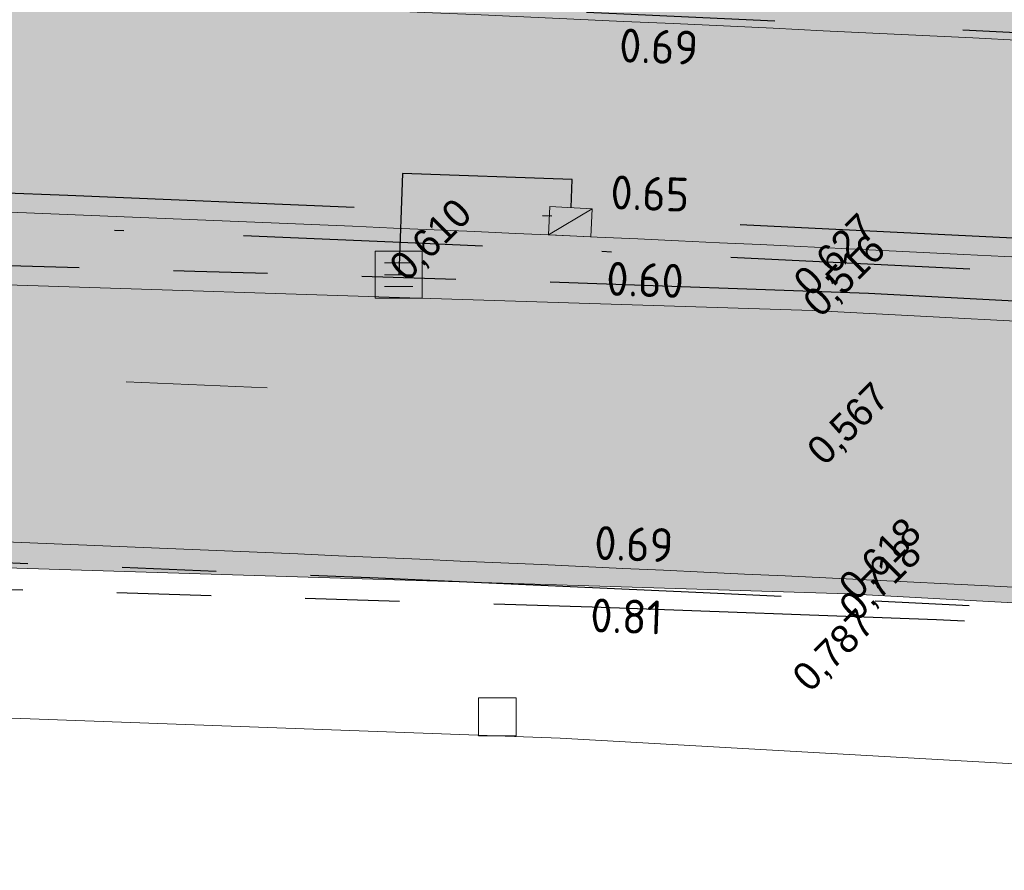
# Model space of a CAD drawing. Header units: millimetres. Extents: x 812 to 183790, y 13 to 580968.
# Tile 69 of 256: x 182515 to 182526, y 580819 to 580828. Entities that reach past the tile are written whole.
import ezdxf

# ---------------------------------------------------------------- set-up
doc = ezdxf.new("R2010")
doc.units = ezdxf.units.MM
doc.header["$LTSCALE"] = 5
for name, pattern in [('DASHDOT', [25.4, 12.7, -6.35, 0, -6.35]), ('DIVIDE2', [0.625, 0.25, -0.125, 0, -0.125, 0, -0.125]), ('ORG-VW-030-270-STREEP-010', [3, 0.3, -2.7]), ('VH-GELEIDEBAND_50X200', [8, 4, -2, 0, -2]), ('VH-OPSLUITBAND_80X200', [14, 8, -2, 2, -2]), ('VH-RWSBAND', [24, 10, -2, 2, -2, 2, -2, 2, -2]), ('VH-TROTTOIRBAND_180-200', [20, 10, -2, 2, -2, 2, -2])]:
    doc.linetypes.add(name, pattern=pattern)
doc.layers.add('B-ALG-HOOGTES', color=252, linetype='Continuous')
doc.layers.add('N-RIO-PVC-125', color=200, linetype='DIVIDE2')
for name, color, linetype, lineweight in [('kant verharding', 252, 'Continuous', 9), ('kolk', 252, 'Continuous', 9), ('N-BH-VH-KANTOPSLUITING_GELEIDEBAND_50X200-G', 20, 'VH-GELEIDEBAND_50X200', 30), ('N-BH-VH-KANTOPSLUITING_OPSLUITBAND_80X200-G', 150, 'VH-OPSLUITBAND_80X200', 30), ('N-BH-VH-KANTOPSLUITING_TROTTOIRBAND_RWS-G', 10, 'VH-RWSBAND', 30), ('N-Hoogte_Nieuw', 7, 'Continuous', 25), ('N-WE-RI-HWA_KOLK-S', 150, 'Continuous', 9), ('N-WE-VH-KANTVERHARDING-G', 7, 'Continuous', 0), ('N-WEG-ASF-GOOTTEGEL', 7, 'DASHDOT', 25), ('V-kolk', 150, 'Continuous', 9), ('V-VERHARDING FIETS', 7, 'Continuous', 9), ('V-WE-VH-KANTOPSLUITING_TROTTOIRBAND_180 200-G', 6, 'VH-TROTTOIRBAND_180-200', 25)]:
    doc.layers.add(name, color=color, linetype=linetype, lineweight=lineweight)
doc.layers.add('N-BH-VW-MARKERING_LANGS_STREEP_30270_010-G', color=7, linetype='ORG-VW-030-270-STREEP-010', lineweight=0, true_color=0xffffff)
for name, color, linetype, lineweight, transparency in [('N-PV-GR-GRAS_02-G', 85, 'Continuous', 15, 0.3), ('N-WE-VH-VERHARDING_ASFALT_ROOD-A', 12, 'Continuous', 9, 0.7), ('N-WE-VH-VERHARDING_TEGEL-A', 253, 'Continuous', 5, 0.75), ('V-WE-VH-VERHARDING_TEGEL-A', 253, 'Continuous', 18, 0.5)]:
    doc.layers.add(name, color=color, linetype=linetype, lineweight=lineweight, transparency=transparency)
doc.layers.add('V-WEG-ALG-ARCERING betontegels 60mm dik rood', color=7, linetype='Continuous', transparency=0.6)
doc.styles.add('isocp', font='isocp.shx')
doc.styles.add('NLCS-T25_0', font='txt')

# ---------------------------------------------------------------- blocks, each defined once
blk = doc.blocks.new('SKOLK1258')
at = {"layer": 'kolk', "color": 251, "linetype": 'Continuous', "lineweight": 0, "true_color": 0x696969, "flags": 128}
blk.add_lwpolyline([(-0.2000000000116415, 0.4000000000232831), (0.1999999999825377, 0.4000000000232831), (0.1999999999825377, 0), (-0.2000000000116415, 0), (-0.2000000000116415, 0.4000000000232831)], dxfattribs=at)
blk = doc.blocks.new('S0101')
at = {"linetype": 'Continuous', "lineweight": -2, "flags": 128}
for points in [[(-0.0005, -0.0005), (-0.0005, 0.0005)], [(-0.0005, 0.0005), (0.0005, 0.0005)], [(0.0005, 0.0005), (0.0005, -0.0005)], [(-0.0003, 0.00025), (0.0003, 0.00025)], [(-0.0003, 0), (0.0003, 0)], [(-0.0003, -0.00025), (0.0003, -0.00025)], [(0.0005, -0.0005), (-0.0005, -0.0005)]]:
    blk.add_lwpolyline(points, dxfattribs=at)
blk = doc.blocks.new('N-SRI-KOLK_TROTTOIR-SO')
blk.add_hatch(color=256).paths.add_polyline_path([(1.125000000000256, 1.499999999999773), (-1.124999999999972, 1.499999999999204), (-1.124999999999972, 5.684341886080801e-13)])
blk.add_line((-1.124999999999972, 0), (1.124999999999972, 1.499999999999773))
at = {"flags": 128}
blk.add_lwpolyline([(-1.124999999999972, 0), (1.124999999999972, 0), (1.124999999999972, 1.499999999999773), (-1.124999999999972, 1.499999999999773)], close=True, dxfattribs=at)

msp = doc.modelspace()

# ---------------------------------------------------------------- hatches: boundary and pattern name
at = {"layer": 'N-PV-GR-GRAS_02-G'}
h = msp.add_hatch(dxfattribs=at)
h.set_pattern_fill('AGR-GRAS_02', color=256, scale=0.1, angle=90.00000000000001, style=0, pattern_type=2)
h.set_pattern_definition([(90, (0, 0), (-1, 0.9999999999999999), [0.25, -0.75]), (90, (-0.6000000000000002, 0.5499999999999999), (-1, 0.9999999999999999), [0.25, -0.75]), (180, (-0.35, 0.09999999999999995), (-0.9999999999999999, -1), [0.25, -0.75]), (180, (-0.7000000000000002, 0.4999999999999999), (-0.9999999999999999, -1), [0.25, -0.75]), (135, (-0.7000000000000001, 0.1999999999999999), (-1.000000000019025, -1.608122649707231e-16), [0.25, -1.164213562]), (225, (-8.844674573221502e-17, 0.55), (1.608122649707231e-16, -1.000000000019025), [0.25, -1.164213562]), (116.5650512, (-0.3000000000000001, 0.2499999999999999), (-4.000646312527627e-10, 1.000000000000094), [0.25, -1.986067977]), (116.5650512, (-0.8000000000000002, 0.7), (-4.000646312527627e-10, 1.000000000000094), [0.25, -1.986067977]), (153.43494882, (-1.125685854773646e-16, 0.7000000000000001), (-1.000000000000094, 5.099846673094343e-11), [0.25, -1.986067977]), (153.43494882, (-0.4500000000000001, 0.2499999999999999), (-1.000000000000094, 5.099846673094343e-11), [0.25, -1.986067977]), (153.43494882, (-0.2000000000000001, 0.6000000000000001), (-1.000000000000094, 5.099846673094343e-11), [0.25, -1.986067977]), (206.5650512, (-0.55, -8.844674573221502e-17), (-1.000000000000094, -4.000650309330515e-10), [0.25, -1.986067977]), (243.43494882, (-0.15, 0.2), (-5.09988220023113e-11, -1.000000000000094), [0.25, -1.986067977])])
edge = h.paths.add_edge_path()
edge.add_line((182455.8422390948, 580832.357112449), (182455.6124364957, 580831.9360913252))
edge.add_arc((182464.1276147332, 580847.703720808), 17.91999999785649, 241.62910164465, 269.0976136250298)
edge.add_line((182463.8453933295, 580829.7859432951), (182491.5234362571, 580829.3499887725))
edge.add_arc((182475.6818700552, 579823.5947403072), 1005.880000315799, 87.86447263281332, 89.0976136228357, ccw=False)
edge.add_arc((182475.6818700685, 579823.5947408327), 1005.87999979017, 85.9329129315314, 87.86447263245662, ccw=False)
edge.add_line((182547.0233695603, 580826.9416222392), (182574.9237051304, 580824.9578100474))
edge.add_line((182574.9237051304, 580824.9578100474), (182573.7002319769, 580825.0744470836))
edge.add_line((182573.7002319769, 580825.0744470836), (182570.5026350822, 580825.379282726))
edge.add_line((182570.5026350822, 580825.379282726), (182567.3050381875, 580825.6841183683))
edge.add_line((182567.3050381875, 580825.6841183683), (182564.1074412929, 580825.9889540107))
edge.add_line((182564.1074412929, 580825.9889540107), (182560.9039097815, 580826.293177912))
edge.add_line((182560.9039097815, 580826.293177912), (182557.4745113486, 580826.5741194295))
edge.add_line((182557.4745113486, 580826.5741194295), (182554.0451129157, 580826.8550609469))
edge.add_line((182554.0451129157, 580826.8550609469), (182550.6157144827, 580827.1360024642))
edge.add_line((182550.6157144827, 580827.1360024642), (182547.1863160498, 580827.4169439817))
edge.add_line((182547.1863160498, 580827.4169439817), (182543.7569176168, 580827.6978854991))
edge.add_line((182543.7569176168, 580827.6978854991), (182540.4340331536, 580827.9373642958))
edge.add_line((182540.4340331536, 580827.9373642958), (182537.3086117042, 580828.099976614))
edge.add_line((182537.3086117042, 580828.099976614), (182534.1831902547, 580828.2625889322))
edge.add_line((182534.1831902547, 580828.2625889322), (182531.0577688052, 580828.4252012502))
edge.add_line((182531.0577688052, 580828.4252012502), (182527.9323473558, 580828.5878135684))
edge.add_line((182527.9323473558, 580828.5878135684), (182524.8069259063, 580828.7504258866))
edge.add_line((182524.8069259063, 580828.7504258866), (182522.5364941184, 580828.8346088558))
edge.add_line((182522.5364941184, 580828.8346088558), (182520.6773474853, 580828.8810640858))
edge.add_line((182520.6773474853, 580828.8810640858), (182518.8182008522, 580828.9275193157))
edge.add_line((182518.8182008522, 580828.9275193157), (182516.9590542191, 580828.9739745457))
edge.add_line((182516.9590542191, 580828.9739745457), (182515.099907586, 580829.0204297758))
edge.add_line((182515.099907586, 580829.0204297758), (182513.2407609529, 580829.0668850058))
edge.add_line((182513.2407609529, 580829.0668850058), (182509.7778118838, 580829.2558328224))
edge.add_line((182509.7778118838, 580829.2558328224), (182508.3219401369, 580829.2954682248))
edge.add_line((182508.3219401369, 580829.2954682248), (182506.86606839, 580829.3351036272))
edge.add_line((182506.86606839, 580829.3351036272), (182505.4101966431, 580829.3747390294))
edge.add_line((182505.4101966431, 580829.3747390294), (182503.9543248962, 580829.4143744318))
edge.add_line((182503.9543248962, 580829.4143744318), (182501.0309565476, 580829.4972953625))
edge.add_line((182501.0309565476, 580829.4972953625), (182495.9139554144, 580829.6449200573))
edge.add_line((182495.9139554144, 580829.6449200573), (182490.7969542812, 580829.7925447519))
edge.add_line((182490.7969542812, 580829.7925447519), (182485.6799531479, 580829.9401694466))
edge.add_line((182485.6799531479, 580829.9401694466), (182480.5629520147, 580830.0877941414))
edge.add_line((182480.5629520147, 580830.0877941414), (182476.5693457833, 580830.1611014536))
edge.add_line((182476.5693457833, 580830.1611014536), (182472.8554942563, 580830.2159017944))
edge.add_line((182472.8554942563, 580830.2159017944), (182469.1416427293, 580830.2707021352))
edge.add_line((182469.1416427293, 580830.2707021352), (182465.4277912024, 580830.3255024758))
edge.add_line((182465.4277912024, 580830.3255024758), (182462.3622964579, 580830.3833315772))
edge.add_line((182462.3622964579, 580830.3833315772), (182461.8835026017, 580830.4532442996))
edge.add_line((182461.8835026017, 580830.4532442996), (182461.4047087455, 580830.5231570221))
edge.add_line((182461.4047087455, 580830.5231570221), (182460.9259148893, 580830.5930697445))
edge.add_line((182460.9259148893, 580830.5930697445), (182460.4471210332, 580830.662982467))
edge.add_line((182460.4471210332, 580830.662982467), (182459.8421252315, 580830.8098225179))
edge.add_line((182459.8421252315, 580830.8098225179), (182459.1530676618, 580831.0079030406))
edge.add_line((182459.1530676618, 580831.0079030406), (182458.4640100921, 580831.2059835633))
edge.add_line((182458.4640100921, 580831.2059835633), (182457.7749525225, 580831.404064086))
edge.add_line((182457.7749525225, 580831.404064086), (182457.0858949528, 580831.6021446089))
edge.add_line((182457.0858949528, 580831.6021446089), (182456.141, 580832.192))
edge.add_line((182456.141, 580832.192), (182455.8422390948, 580832.357112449))
at = {"layer": 'N-WE-VH-VERHARDING_ASFALT_ROOD-A'}
h = msp.add_hatch(color=256, dxfattribs=at)
h.dxf.hatch_style = 1
edge = h.paths.add_edge_path()
edge.add_line((182747.1993971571, 580783.8561674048), (182749.1831745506, 580787.0555788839))
edge.add_arc((182777.2506933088, 580879.540371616), 96.6499999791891, 251.6121813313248, 253.1178727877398, ccw=False)
edge.add_line((182746.7627122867, 580787.8250211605), (182742.2027506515, 580789.3408418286))
edge.add_arc((182743.8273042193, 580794.2278987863), 5.150000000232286, 156.6954549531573, 251.61218132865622, ccw=False)
edge.add_line((182739.0974669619, 580796.2653333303), (182739.2805366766, 580796.6903236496))
edge.add_line((182739.2805366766, 580796.6903236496), (182736.2645268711, 580798.1640339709))
edge.add_line((182736.2645268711, 580798.1640339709), (182735.4984519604, 580796.461090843))
edge.add_arc((182730.9385944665, 580798.5123586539), 4.999999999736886, 251.6121813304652, 335.77923582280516, ccw=False)
edge.add_line((182729.3613579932, 580793.7676431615), (182729.3140408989, 580793.6253016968))
edge.add_line((182729.3140408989, 580793.6253016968), (182726.3284175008, 580794.617781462))
edge.add_arc((182693.7269395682, 580696.5445121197), 103.3500001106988, 71.61218133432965, 74.59884301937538)
edge.add_line((182721.1741763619, 580796.183218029), (182695.6448481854, 580803.2157212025))
edge.add_arc((182561.9673772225, 580317.9409986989), 503.3500000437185, 74.59884302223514, 80.84029245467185)
edge.add_arc((182479.930378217, 579809.1625076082), 1018.699999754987, 80.84029245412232, 81.94296046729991)
edge.add_arc((182551.5445533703, 580315.0689339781), 507.7499999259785, 81.94296046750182, 86.40216300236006)
edge.add_line((182583.4073091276, 580821.818208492), (182546.8439306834, 580824.4179935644))
edge.add_arc((182475.6818700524, 579823.5947404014), 1003.350000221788, 85.9329129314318, 89.09761362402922)
edge.add_line((182491.4835913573, 580826.8203025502), (182461.7813385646, 580827.2881402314))
edge.add_arc((182462.1301780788, 580849.4353931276), 22.14999999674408, 256.0892152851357, 269.09761362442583, ccw=False)
edge.add_line((182456.8050798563, 580827.9350250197), (182455.9997038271, 580824.6832763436))
edge.add_arc((182462.1301780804, 580849.43539314), 25.50000000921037, 256.0892152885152, 269.0976136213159)
edge.add_line((182461.7285795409, 580823.938555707), (182491.4308323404, 580823.4707180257))
edge.add_arc((182475.6818700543, 579823.5947404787), 1000.000000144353, 85.93291293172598, 89.09761362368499, ccw=False)
edge.add_line((182546.6063337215, 580821.0764299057), (182583.1834185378, 580818.475670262))
edge.add_arc((182551.544553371, 580315.0689339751), 504.3999999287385, 81.9429604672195, 86.40371870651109, ccw=False)
edge.add_arc((182479.9303783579, 579809.1625084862), 1015.349998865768, 80.84029245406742, 81.94296046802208, ccw=False)
edge.add_arc((182561.9673772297, 580317.9409987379), 500.0000000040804, 74.59884302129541, 80.84029245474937, ccw=False)
edge.add_line((182694.7551699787, 580799.9860195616), (182720.176144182, 580792.9833643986))
edge.add_arc((182693.6185856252, 580696.5743602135), 100.0000000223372, 70.9245064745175, 74.59884302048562, ccw=False)
edge.add_line((182726.2999553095, 580791.0832385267), (182747.1993971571, 580783.8561674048))
at = {"layer": 'N-WE-VH-VERHARDING_TEGEL-A'}
h = msp.add_hatch(color=256, dxfattribs=at)
h.dxf.hatch_style = 1
edge = h.paths.add_edge_path()
edge.add_line((182734.8123024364, 580795.7757181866), (182734.8589631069, 580795.7427540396))
edge.add_arc((182730.9385944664, 580798.5123586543), 4.799999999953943, 324.7601184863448, 324.9978515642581)
edge.add_line((182734.8704210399, 580795.7590443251), (182734.8123024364, 580795.7757181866))
edge = h.paths.add_edge_path()
edge.add_line((182733.6605132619, 580794.5587327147), (182733.4827499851, 580794.7951994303))
edge.add_line((182733.4827499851, 580794.7951994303), (182733.642615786, 580794.9153781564))
edge.add_arc((182730.938594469, 580798.5123586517), 4.49999999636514, 306.9339257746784, 322.2128002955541)
edge.add_line((182734.4949081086, 580795.7550713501), (182734.5605247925, 580795.8479516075))
edge.add_line((182734.5605247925, 580795.8479516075), (182733.072, 580796.275))
edge.add_line((182733.072, 580796.275), (182733.3354651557, 580796.8943211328))
edge.add_line((182733.3354651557, 580796.8943211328), (182731.4455190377, 580797.5570164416))
edge.add_line((182731.4455190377, 580797.5570164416), (182730.6353043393, 580795.7679075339))
edge.add_line((182730.6353043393, 580795.7679075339), (182727.1012633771, 580796.9426920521))
edge.add_arc((182693.7269393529, 580696.5445113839), 105.8000008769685, 71.61218134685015, 74.59884301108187)
edge.add_line((182721.8248365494, 580798.5452386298), (182696.2955083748, 580805.5777418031))
edge.add_arc((182561.9673772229, 580317.9409987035), 505.8000000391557, 74.5988430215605, 80.84029245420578)
edge.add_arc((182479.9303782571, 579809.1625078), 1021.149999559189, 80.84029245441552, 81.94296046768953)
edge.add_arc((182551.5445533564, 580315.068933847), 510.2000000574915, 81.94296046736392, 85.46479090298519)
edge.add_line((182591.8869353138, 580823.6714626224), (182547.0176956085, 580826.8618237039))
edge.add_arc((182475.6818700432, 579823.59474025), 1005.80000037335, 85.93291293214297, 87.86447263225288)
edge.add_arc((182475.6818700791, 579823.5947410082), 1005.799999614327, 87.86447263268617, 89.09761362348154)
edge.add_line((182491.5221763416, 580829.2699986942), (182463.8441334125, 580829.7059532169))
edge.add_arc((182464.127614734, 580847.7037208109), 18.00000000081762, 241.3733160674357, 269.0976136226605, ccw=False)
edge.add_line((182455.50380209, 580831.9040418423), (182454.0026040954, 580829.1536984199))
edge.add_arc((182458.027942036, 580838.0888343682), 9.799999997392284, 245.7481199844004, 256.0892152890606)
edge.add_line((182455.6719166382, 580828.5762561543), (182456.8892236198, 580828.274759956))
edge.add_arc((182462.1301780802, 580849.4353931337), 21.80000000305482, 256.0892152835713, 269.0976136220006)
edge.add_line((182461.7868507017, 580827.6380968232), (182491.4891034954, 580827.1702591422))
edge.add_arc((182475.6818700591, 579823.5947405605), 1003.700000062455, 85.93291293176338, 89.09761362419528, ccw=False)
edge.add_line((182546.8687542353, 580824.7671121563), (182583.4307033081, 580822.1674287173))
edge.add_arc((182551.5445533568, 580315.0689338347), 508.1000000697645, 81.94296046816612, 86.40200135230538, ccw=False)
edge.add_arc((182479.9303781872, 579809.1625073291), 1019.050000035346, 80.84029245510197, 81.94296046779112, ccw=False)
edge.add_arc((182561.9673772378, 580317.9409987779), 503.6999999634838, 74.5988430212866, 80.84029245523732, ccw=False)
edge.add_line((182695.7377996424, 580803.5531527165), (182721.2671278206, 580796.5206495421))
edge.add_arc((182693.726939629, 580696.5445123), 103.6999999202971, 71.6121813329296, 74.59884302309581, ccw=False)
edge.add_line((182726.4388240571, 580794.9499115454), (182729.4244474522, 580793.9574317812))
edge.add_arc((182730.9385944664, 580798.5123586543), 4.799999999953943, 251.6121813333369, 304.5459103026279)
at = {"layer": 'V-WE-VH-VERHARDING_TEGEL-A'}
h = msp.add_hatch(color=256, dxfattribs=at)
h.dxf.hatch_style = 1
h.paths.add_polyline_path([(182455.50380209, 580831.9040418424), (182454.0026040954, 580829.1536984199), (182455.1793785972, 580828.6235537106), (182457.4684493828, 580827.7761560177), (182458.3543699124, 580827.6966467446), (182459.240290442, 580827.6171374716), (182460.1262109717, 580827.5376281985), (182461.0121315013, 580827.4581189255), (182461.8980520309, 580827.3786096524), (182463.4309021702, 580827.2975462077), (182466.4300845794, 580827.2129600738), (182469.4292669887, 580827.1283739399), (182472.428449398, 580827.0437878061), (182475.4276318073, 580826.9592016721), (182478.4268142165, 580826.8746155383), (182482.0901597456, 580826.7647229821), (182486.1741206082, 580826.638803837), (182490.2580814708, 580826.5128846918), (182494.3420423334, 580826.3869655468), (182498.4260031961, 580826.2610464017), (182502.5099640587, 580826.1351272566), (182506.1804276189, 580826.0231552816), (182509.8141447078, 580825.9124227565), (182513.4478617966, 580825.8016902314), (182517.0815788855, 580825.6909577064), (182520.7152959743, 580825.5802251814), (182524.2312825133, 580825.4572298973), (182527.3406197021, 580825.2918782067), (182530.4499568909, 580825.126526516), (182533.5592940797, 580824.9611748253), (182536.6686312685, 580824.7958231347), (182539.7779684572, 580824.6304714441), (182542.8826534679, 580824.4205348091), (182545.9832235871, 580824.1711624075), (182549.0837937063, 580823.9217900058), (182552.1843638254, 580823.672417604), (182555.2849339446, 580823.4230452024), (182558.3855040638, 580823.1736728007), (182561.7776175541, 580822.8614948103), (182565.2266025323, 580822.5370653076), (182568.6755875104, 580822.2126358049), (182572.1245724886, 580821.8882063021), (182575.5735574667, 580821.5637767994), (182578.9729278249, 580821.2373366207), (182582.0747127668, 580820.8988365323), (182585.1764977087, 580820.560336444), (182588.2782826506, 580820.2218363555), (182591.3800675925, 580819.8833362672), (182594.4818525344, 580819.5448361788), (182597.3201616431, 580819.217742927), (182599.8351769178, 580818.9046462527), (182602.3501921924, 580818.5915495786), (182604.8652074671, 580818.2784529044), (182607.3802227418, 580817.9653562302), (182609.8952380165, 580817.652259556), (182612.5022527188, 580817.308307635), (182615.1390963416, 580816.9543515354), (182617.7759399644, 580816.6003954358), (182620.4127835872, 580816.2464393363), (182623.04962721, 580815.8924832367), (182625.6821626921, 580815.5371008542), (182628.2487090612, 580815.1598716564), (182630.8152554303, 580814.7826424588), (182633.3818017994, 580814.405413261), (182635.9483481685, 580814.0281840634), (182638.5148945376, 580813.6509548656), (182640.9088520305, 580813.2865017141), (182643.0056577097, 580812.9440454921), (182645.1066849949, 580812.5869669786), (182649.7331407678, 580811.8434843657), (182654.6610525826, 580810.9976771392), (182659.5845983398, 580810.1277541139), (182664.5015950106, 580809.2209073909), (182669.4177730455, 580808.3094452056), (182674.3274848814, 580807.3968219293), (182677.7978745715, 580806.717486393), (182681.4834602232, 580805.9883074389), (182682.5561419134, 580805.7764089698), (182684.9756754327, 580805.2926435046), (182687.1587701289, 580804.8424584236), (182687.5950333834, 580804.7497755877), (182688.5658134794, 580804.5453743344), (182691.942734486, 580803.8265346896), (182693.3082887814, 580803.5280725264), (182694.1588380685, 580803.3421723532), (182695.1163212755, 580803.1284630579), (182696.0328516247, 580802.9147075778), (182698.4671679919, 580802.3411580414), (182699.8880365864, 580802.002470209), (182700.9154670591, 580801.7514305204), (182703.6816411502, 580801.0520885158), (182704.9411721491, 580800.7243029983), (182706.2974861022, 580800.3645149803), (182708.5389078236, 580799.7676658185), (182710.1164709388, 580799.3389751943), (182710.6464851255, 580799.1937133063), (182712.0099856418, 580798.8072204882), (182713.2967522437, 580798.4386594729), (182716.7264716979, 580797.4636331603), (182723.5066324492, 580795.5239116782), (182726.4968512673, 580794.663166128), (182727.3084001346, 580794.4231579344), (182728.0477511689, 580794.1719112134), (182728.8740394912, 580793.873556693), (182729.4180243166, 580793.6918490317), (182729.9658196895, 580793.5767088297), (182730.3581934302, 580793.5467172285), (182730.799268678, 580793.5473738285), (182731.231872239, 580793.5830296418), (182731.542407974, 580793.6503250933), (182731.8546702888, 580793.7378761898), (182732.0998600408, 580793.8333926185), (182732.3213766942, 580793.9285000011), (182732.0272807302, 580794.4860460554), (182732.1865636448, 580794.5768947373), (182733.3101242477, 580795.2202400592), (182733.6364069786, 580794.6344489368), (182733.93622217, 580794.854119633), (182734.2097343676, 580795.0760206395), (182734.4287125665, 580795.2756150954), (182734.6903004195, 580795.5501082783), (182735.0136131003, 580795.9772983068), (182734.377188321, 580795.8671633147), (182733.0210113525, 580796.2700042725), (182733.2838603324, 580796.912683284), (182731.5540290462, 580797.5186960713), (182731.2552716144, 580796.8068930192), (182730.729043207, 580796.9599167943), (182726.1020050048, 580798.3054292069), (182718.9625096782, 580800.3496603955), (182718.4160003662, 580800.5009564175), (182715.5652089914, 580801.2899114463), (182714.1112266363, 580801.6892641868), (182712.3440093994, 580802.1710212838), (182710.6560049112, 580802.6222766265), (182709.3319069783, 580802.9792803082), (182706.609705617, 580803.6939101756), (182703.3677847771, 580804.5379753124), (182701.3589935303, 580805.0443390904), (182700.5153028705, 580805.2582380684), (182699.4743178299, 580805.5221566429), (182697.8327108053, 580805.9171204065), (182696.1734659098, 580806.3020211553), (182694.3965783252, 580806.709951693), (182692.8954627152, 580807.0401306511), (182690.3557770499, 580807.5877108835), (182688.9071975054, 580807.886457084), (182687.6379852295, 580808.1450767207), (182683.6757236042, 580808.9361017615), (182679.6123346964, 580809.7449619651), (182675.1949920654, 580810.6082856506), (182670.3037859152, 580811.5180185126), (182665.3893322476, 580812.4436214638), (182660.4699901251, 580813.3379424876), (182655.5498397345, 580814.2276462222), (182650.6210678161, 580815.068098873), (182645.6896016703, 580815.8936605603), (182643.7789000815, 580816.1975006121), (182641.8689180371, 580816.5057984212), (182639.8882419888, 580816.8151474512), (182637.7470668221, 580817.126883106), (182635.6058916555, 580817.4386187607), (182633.4647164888, 580817.7503544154), (182631.3235413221, 580818.0620900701), (182629.1823661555, 580818.3738257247), (182627.0411909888, 580818.6855613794), (182626.1597309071, 580818.8073901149), (182625.3830276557, 580818.9134263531), (182624.6063244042, 580819.0194625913), (182623.8296211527, 580819.1254988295), (182623.0529179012, 580819.2315350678), (182622.2762146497, 580819.337571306), (182621.9199819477, 580819.7672465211), (182621.9209604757, 580820.4718695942), (182620.4378271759, 580820.6764278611), (182620.4414245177, 580819.8231229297), (182619.2580839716, 580819.752084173), (182617.6276921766, 580819.9756801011), (182615.9973003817, 580820.1992760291), (182614.3669085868, 580820.4228719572), (182612.7365167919, 580820.6464678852), (182611.0569451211, 580820.8751093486), (182608.4660893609, 580821.1972426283), (182605.8752336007, 580821.519375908), (182603.2843778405, 580821.8415091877), (182600.6935220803, 580822.1636424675), (182598.1026663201, 580822.4857757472), (182595.3366593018, 580822.8106270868), (182592.2799801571, 580823.1399891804), (182589.2233010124, 580823.4693512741), (182586.1666218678, 580823.7987133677), (182583.1099427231, 580824.1280754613), (182580.0532635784, 580824.4574375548), (182576.8978288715, 580824.7696114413), (182573.7002319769, 580825.0744470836), (182570.5026350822, 580825.379282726), (182567.3050381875, 580825.6841183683), (182564.1074412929, 580825.9889540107), (182560.9039097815, 580826.293177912), (182557.4745113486, 580826.5741194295), (182554.0451129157, 580826.8550609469), (182550.6157144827, 580827.1360024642), (182547.1863160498, 580827.4169439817), (182543.7569176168, 580827.6978854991), (182540.4340331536, 580827.9373642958), (182537.3086117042, 580828.099976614), (182534.1831902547, 580828.2625889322), (182531.0577688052, 580828.4252012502), (182527.9323473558, 580828.5878135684), (182524.8069259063, 580828.7504258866), (182522.5364941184, 580828.8346088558), (182520.6773474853, 580828.8810640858), (182518.8182008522, 580828.9275193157), (182516.9590542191, 580828.9739745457), (182515.099907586, 580829.0204297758), (182513.2407609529, 580829.0668850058), (182509.7778118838, 580829.2558328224), (182508.3219401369, 580829.2954682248), (182506.86606839, 580829.3351036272), (182505.4101966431, 580829.3747390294), (182503.9543248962, 580829.4143744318), (182501.0309565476, 580829.4972953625), (182495.9139554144, 580829.6449200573), (182490.7969542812, 580829.7925447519), (182485.6799531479, 580829.9401694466), (182480.5629520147, 580830.0877941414), (182476.5693457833, 580830.1611014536), (182472.8554942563, 580830.2159017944), (182469.1416427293, 580830.2707021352), (182465.4277912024, 580830.3255024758), (182462.3622964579, 580830.3833315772), (182461.8835026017, 580830.4532442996), (182461.4047087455, 580830.5231570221), (182460.9259148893, 580830.5930697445), (182460.4471210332, 580830.662982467), (182459.8421252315, 580830.8098225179), (182459.1530676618, 580831.0079030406), (182458.4640100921, 580831.2059835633), (182457.7749525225, 580831.404064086), (182457.0858949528, 580831.6021446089), (182456.141, 580832.192), (182455.7722195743, 580832.395809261)])
at = {"layer": 'V-WEG-ALG-ARCERING betontegels 60mm dik rood', "transparency": 33554687}
h = msp.add_hatch(dxfattribs=at)
h.set_pattern_fill('AR-B88', color=12, scale=0.002)
h.set_pattern_definition([(0, (0, 0), (0, 0.4064), []), (90, (0, 0), (-0.2032, 0.4064), [0.4064, -0.4064])])
h.paths.add_polyline_path([(182456.7796553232, 580827.8323721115), (182456.0371003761, 580824.834266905), (182456.5324103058, 580824.738634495), (182457.7337455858, 580824.6161256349), (182459.0168544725, 580824.4852777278), (182460.2999633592, 580824.3544298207), (182461.5830722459, 580824.2235819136), (182462.8661811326, 580824.0927340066), (182466.1309907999, 580824.0094225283), (182469.3958004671, 580823.9261110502), (182472.6606101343, 580823.8427995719), (182475.9254198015, 580823.7594880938), (182479.1902294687, 580823.6761766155), (182483.9152788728, 580823.526095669), (182488.6403282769, 580823.3760147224), (182493.365377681, 580823.2259337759), (182498.0904270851, 580823.0758528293), (182502.8154764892, 580822.9257718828), (182507.0550561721, 580822.7942710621), (182511.2946358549, 580822.6627702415), (182515.5342155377, 580822.5312694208), (182519.7737952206, 580822.3997686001), (182524.0133749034, 580822.2682677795), (182527.323686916, 580822.0872619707), (182530.6339989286, 580821.9062561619), (182533.9443109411, 580821.7252503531), (182537.2546229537, 580821.5442445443), (182540.5649349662, 580821.3632387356), (182543.6955329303, 580821.1240624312), (182546.8261308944, 580820.8848861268), (182549.9567288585, 580820.6457098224), (182553.0873268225, 580820.4065335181), (182556.2179247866, 580820.1673572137), (182557.9495304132, 580820.0122154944), (182559.6811360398, 580819.8570737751), (182561.4127416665, 580819.7019320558), (182563.1443472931, 580819.5467903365), (182565.3989931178, 580819.3447872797), (182565.2510934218, 580819.8720979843), (182565.311356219, 580820.4463733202), (182565.3716190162, 580821.020648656), (182565.4318818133, 580821.5949239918), (182565.5099669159, 580822.3390372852), (182563.3869391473, 580822.5219468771), (182561.5879060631, 580822.6769426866), (182559.7888729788, 580822.8319384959), (182557.9898398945, 580822.9869343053), (182556.1908068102, 580823.1419301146), (182553.1875021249, 580823.3836382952), (182550.1841974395, 580823.6253464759), (182547.1808927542, 580823.8670546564), (182544.1775880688, 580824.108762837), (182541.1742833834, 580824.3504710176), (182537.6662864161, 580824.5354679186), (182534.1582894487, 580824.7204648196), (182530.6502924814, 580824.9054617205), (182527.142295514, 580825.0904586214), (182523.6342985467, 580825.2754555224), (182519.471817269, 580825.4074218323), (182515.3093359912, 580825.5393881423), (182511.1468547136, 580825.6713544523), (182506.9843734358, 580825.8033207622), (182502.8218921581, 580825.9352870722), (182498.1621439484, 580826.0785414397), (182493.5023957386, 580826.2217958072), (182488.8426475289, 580826.3650501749), (182484.1828993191, 580826.5083045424), (182479.5231511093, 580826.6515589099), (182476.1302599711, 580826.7540281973), (182472.7373688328, 580826.8564974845), (182469.3444776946, 580826.9589667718), (182465.9515865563, 580827.0614360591), (182462.5586954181, 580827.1639053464), (182461.5116248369, 580827.2583286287), (182460.4645542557, 580827.352751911), (182459.4174836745, 580827.4471751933), (182458.3704130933, 580827.5415984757), (182457.3233425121, 580827.636021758)])

# ---------------------------------------------------------------- linework, layer by layer
at = {"layer": 'kant verharding', "color": 251, "lineweight": 0, "true_color": 0x696969, "flags": 128}
msp.add_lwpolyline([(182455.691, 580822.094), (182457.34, 580822.094), (182457.664, 580822.094), (182463.979, 580822.093), (182479.036, 580821.91), (182500, 580821.502), (182520.958, 580820.736), (182534.163, 580819.99), (182537.1345486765, 580819.8221260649)], dxfattribs=at)
at = {"layer": 'N-BH-VH-KANTOPSLUITING_GELEIDEBAND_50X200-G', "ltscale": 0.2, "flags": 128}
msp.add_lwpolyline([(182583.4315200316, 580822.1673706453), (182546.8687542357, 580824.7671121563, 0.01380948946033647), (182491.4891035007, 580827.1702591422), (182461.7868507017, 580827.6380968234, -0.05682087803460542), (182456.8892236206, 580828.2747599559), (182455.6719166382, 580828.5762561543, -0.04515218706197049), (182454.0026040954, 580829.1536984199)], format="xyb", dxfattribs=at)
at = {"layer": 'N-BH-VH-KANTOPSLUITING_OPSLUITBAND_80X200-G', "ltscale": 0.2, "flags": 128}
msp.add_lwpolyline([(182455.6124364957, 580831.9360913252, 0.120431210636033), (182463.8453933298, 580829.7859432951), (182491.5234362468, 580829.3499887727, -0.005380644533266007), (182513.1643333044, 580828.7761368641, -0.008428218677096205), (182547.0233695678, 580826.9416222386), (182591.8917942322, 580823.7513191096)], format="xyb", dxfattribs=at)
at = {"layer": 'N-BH-VH-KANTOPSLUITING_TROTTOIRBAND_RWS-G', "ltscale": 0.1, "flags": 128}
msp.add_lwpolyline([(182583.1678151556, 580818.2562242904), (182546.5907303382, 580820.8569839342, 0.01380948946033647), (182491.4273675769, 580823.2507453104), (182461.7251147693, 580823.718582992, -0.05682087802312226), (182455.946813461, 580824.4697286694, 0.4921360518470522), (182455.5995332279, 580824.1935277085), (182455.5952964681, 580823.193336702)], format="xyb", dxfattribs=at)
at = {"layer": 'N-BH-VW-MARKERING_LANGS_STREEP_30270_010-G', "flags": 128}
msp.add_lwpolyline([(182456.4204226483, 580826.3819510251, 0.05682087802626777), (182461.7561402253, 580825.6883386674), (182491.4583930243, 580825.2205009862, -0.01380948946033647), (182546.7304515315, 580822.822022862), (182583.2932173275, 580820.2222813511, -0.0194646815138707), (182622.4859659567, 580816.2227411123, -0.004811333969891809), (182641.8394336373, 580813.2929111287, -0.0272401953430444), (182695.2199272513, 580801.6731771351), (182720.749255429, 580794.6406739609, -0.01303250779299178), (182725.8237018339, 580793.0994725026), (182740.3404034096, 580788.273836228), (182741.7480871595, 580787.8117286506, 0.01724129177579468), (182754.88792644, 580784.047882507), (182772.1086401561, 580779.7515293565, 0.0687850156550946), (182778.0306018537, 580779.1145959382)], format="xyb", dxfattribs=at)
at = {"layer": 'N-RIO-PVC-125', "ltscale": 2}
msp.add_lwpolyline([(182521.0736664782, 580826.3678949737), (182521.083569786, 580826.6677314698), (182519.2826750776, 580826.7281821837), (182519.2439912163, 580825.6554742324)], dxfattribs=at)
at = {"layer": 'N-WE-VH-KANTVERHARDING-G', "flags": 128}
for points in [[(182591.8861202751, 580823.6715205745), (182547.0176956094, 580826.8618237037, 0.008428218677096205), (182513.1613522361, 580828.6961924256, 0.005380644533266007), (182491.5221763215, 580829.2699986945), (182463.8441334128, 580829.7059532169, -0.1215636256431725), (182455.50380209, 580831.9040418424), (182455.7722195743, 580832.3958092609)], [(182727.2499595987, 580794.4695133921), (182726.3757345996, 580794.7601229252, 0.01303250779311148), (182721.2140127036, 580796.3278315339), (182695.6846845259, 580803.360334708, 0.0272401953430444), (182642.1180108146, 580815.0205959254, 0.004811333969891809), (182622.7312439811, 580817.9554669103, 0.01945909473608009), (182583.4173351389, 580821.9678743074), (182546.854569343, 580824.5676158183, 0.01380948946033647), (182491.4859537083, 580826.9702839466), (182461.7837009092, 580827.4381216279, -0.05682087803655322), (182456.8411414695, 580828.0806257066), (182455.6238344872, 580828.382121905, -0.04515218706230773), (182453.9204543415, 580828.9713487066)], [(182753.5446014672, 580781.9194174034), (182753.2149958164, 580782.0003551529, -0.02303789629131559), (182748.7980434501, 580783.303352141), (182726.2999553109, 580791.0832385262, 0.01603369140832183), (182720.1761441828, 580792.9833643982), (182694.7551699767, 580799.9860195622, 0.0272401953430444), (182641.56085646, 580811.5652263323, 0.004811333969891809), (182622.2406879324, 580814.4900153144, 0.0194661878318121), (182583.1834185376, 580818.475670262), (182546.6063337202, 580821.0764299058, 0.01380948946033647), (182491.4308323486, 580823.4707180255), (182461.728579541, 580823.938555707, -0.05682087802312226), (182455.9997038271, 580824.6832763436, 0.4921360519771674), (182455.3795605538, 580824.1900603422), (182455.3953213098, 580823.1901845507)]]:
    msp.add_lwpolyline(points, format="xyb", dxfattribs=at)
at = {"layer": 'N-WEG-ASF-GOOTTEGEL', "ltscale": 0.04, "flags": 128}
msp.add_lwpolyline([(182729.3140408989, 580793.6253016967), (182726.3284175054, 580794.6177814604, 0.01303250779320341), (182721.1741763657, 580796.1832180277), (182695.6448481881, 580803.2157212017, 0.0272401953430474), (182642.0941327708, 580814.872508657, 0.004811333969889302), (182622.7102201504, 580817.8069475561, 0.01945939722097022), (182583.4073091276, 580821.8182084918), (182546.8439306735, 580824.417993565, 0.01380948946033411), (182491.4835913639, 580826.82030255), (182461.7813385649, 580827.2881402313, -0.05682087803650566), (182456.8050798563, 580827.9350250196)], format="xyb", dxfattribs=at)
at = {"layer": 'V-VERHARDING FIETS'}
for points in [[(182537.6662864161, 580824.5354679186, 0), (182534.1582894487, 580824.7204648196, 0), (182530.6502924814, 580824.9054617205, 0), (182527.142295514, 580825.0904586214, 0), (182523.6342985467, 580825.2754555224, 0), (182519.471817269, 580825.4074218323, 0), (182515.3093359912, 580825.5393881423, 0), (182511.1468547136, 580825.6713544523, 0), (182506.9843734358, 580825.8033207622, 0), (182502.8218921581, 580825.9352870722, 0), (182498.1621439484, 580826.0785414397, 0), (182493.5023957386, 580826.2217958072, 0), (182488.8426475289, 580826.3650501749, 0), (182484.1828993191, 580826.5083045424, 0), (182479.5231511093, 580826.6515589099, 0)], [(182537.2546229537, 580821.5442445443, 0), (182533.9443109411, 580821.7252503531, 0), (182530.6339989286, 580821.9062561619, 0), (182527.323686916, 580822.0872619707, 0), (182524.0133749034, 580822.2682677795, 0), (182519.7737952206, 580822.3997686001, 0), (182515.5342155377, 580822.5312694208, 0), (182511.2946358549, 580822.6627702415, 0), (182507.0550561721, 580822.7942710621, 0), (182502.8154764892, 580822.9257718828, 0), (182498.0904270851, 580823.0758528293, 0), (182493.365377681, 580823.2259337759, 0), (182488.6403282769, 580823.3760147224, 0), (182483.9152788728, 580823.526095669, 0), (182479.1902294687, 580823.6761766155, 0)]]:
    msp.add_polyline3d(points, dxfattribs=at)
at = {"layer": 'V-WE-VH-KANTOPSLUITING_TROTTOIRBAND_180 200-G', "ltscale": 0.1, "flags": 128}
for points in [[(182645.1066849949, 580812.5869669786), (182643.0056577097, 580812.9440454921), (182640.9088520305, 580813.2865017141), (182638.5148945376, 580813.6509548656), (182635.9483481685, 580814.0281840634), (182633.3818017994, 580814.405413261), (182630.8152554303, 580814.7826424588), (182628.2487090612, 580815.1598716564), (182625.6821626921, 580815.5371008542), (182623.04962721, 580815.8924832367), (182620.4127835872, 580816.2464393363), (182617.7759399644, 580816.6003954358), (182615.1390963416, 580816.9543515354), (182612.5022527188, 580817.308307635), (182609.8952380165, 580817.652259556), (182607.3802227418, 580817.9653562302), (182604.8652074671, 580818.2784529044), (182602.3501921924, 580818.5915495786), (182599.8351769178, 580818.9046462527), (182597.3201616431, 580819.217742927), (182594.4818525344, 580819.5448361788), (182591.3800675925, 580819.8833362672), (182588.2782826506, 580820.2218363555), (182585.1764977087, 580820.560336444), (182582.0747127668, 580820.8988365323), (182578.9729278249, 580821.2373366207), (182575.5735574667, 580821.5637767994), (182572.1245724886, 580821.8882063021), (182568.6755875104, 580822.2126358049), (182565.2266025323, 580822.5370653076), (182561.7776175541, 580822.8614948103), (182558.3855040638, 580823.1736728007), (182555.2849339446, 580823.4230452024), (182552.1843638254, 580823.672417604), (182549.0837937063, 580823.9217900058), (182545.9832235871, 580824.1711624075), (182542.8826534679, 580824.4205348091), (182539.7779684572, 580824.6304714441), (182536.6686312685, 580824.7958231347), (182533.5592940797, 580824.9611748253), (182530.4499568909, 580825.126526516), (182527.3406197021, 580825.2918782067), (182524.2312825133, 580825.4572298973), (182520.7152959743, 580825.5802251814), (182517.0815788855, 580825.6909577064), (182513.4478617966, 580825.8016902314), (182509.8141447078, 580825.9124227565), (182506.1804276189, 580826.0231552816), (182502.5099640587, 580826.1351272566), (182498.4260031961, 580826.2610464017), (182494.3420423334, 580826.3869655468), (182490.2580814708, 580826.5128846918), (182486.1741206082, 580826.638803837), (182482.0901597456, 580826.7647229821), (182478.4268142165, 580826.8746155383), (182475.4276318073, 580826.9592016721), (182472.428449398, 580827.0437878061), (182469.4292669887, 580827.1283739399), (182466.4300845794, 580827.2129600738), (182463.4309021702, 580827.2975462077), (182461.8980520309, 580827.3786096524), (182461.0121315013, 580827.4581189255), (182460.1262109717, 580827.5376281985), (182459.240290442, 580827.6171374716), (182458.3543699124, 580827.6966467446), (182457.4684493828, 580827.7761560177), (182456.1552683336, 580828.2622862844)], [(182644.5207482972, 580809.2631418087), (182640.5128650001, 580809.8178741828), (182636.5142350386, 580810.4127404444), (182632.515605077, 580811.0076067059), (182628.5169751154, 580811.6024729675), (182624.8361014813, 580812.1430925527), (182622.229419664, 580812.5003284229), (182619.6227378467, 580812.8575642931), (182617.0160560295, 580813.2148001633), (182614.4093742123, 580813.5720360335), (182611.802692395, 580813.9292719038), (182608.2814593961, 580814.3699103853), (182604.5393288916, 580814.830693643), (182600.7971983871, 580815.2914769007), (182597.0550678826, 580815.7522601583), (182593.3129373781, 580816.2130434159), (182590.2740291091, 580816.5739058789), (182588.369785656, 580816.7735439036), (182586.4655422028, 580816.9731819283), (182584.5612987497, 580817.172819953), (182582.6570552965, 580817.3724579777), (182580.7528118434, 580817.5720960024), (182577.9297326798, 580817.8533118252), (182575.0681664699, 580818.1379446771), (182572.2066002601, 580818.4225775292), (182569.3450340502, 580818.7072103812), (182566.4834678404, 580818.9918432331), (182562.7091854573, 580819.3239116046), (182558.1478635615, 580819.6968838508), (182553.5865416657, 580820.0698560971), (182549.0252197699, 580820.4428283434), (182544.4638978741, 580820.8158005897), (182540.0778888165, 580821.1651133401), (182537.0525009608, 580821.3308022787), (182534.0271131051, 580821.4964912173), (182531.0017252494, 580821.662180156), (182527.9763373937, 580821.8278690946), (182524.9509495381, 580821.9935580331), (182521.2975742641, 580822.1262124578), (182517.3637878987, 580822.2441161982), (182513.4300015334, 580822.3620199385), (182509.4962151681, 580822.4799236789), (182505.5624288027, 580822.5978274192), (182501.5163085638, 580822.7218295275), (182497.1641223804, 580822.8624473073), (182492.811936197, 580823.0030650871), (182488.4597500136, 580823.1436828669), (182484.1075638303, 580823.2843006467), (182479.7553776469, 580823.4249184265), (182476.554723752, 580823.5128877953), (182473.5642399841, 580823.5912481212), (182470.5737562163, 580823.669608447), (182467.5832724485, 580823.7479687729), (182464.5927886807, 580823.8263290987), (182462.3679735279, 580823.9276391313), (182461.1883166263, 580824.060276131), (182460.0086597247, 580824.1929131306), (182458.8290028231, 580824.3255501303), (182457.6493459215, 580824.4581871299), (182455.9364758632, 580824.6507769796), (182455.7250138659, 580824.550848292), (182455.5578254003, 580824.2469368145), (182455.5595501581, 580824.1981820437)]]:
    msp.add_lwpolyline(points, dxfattribs=at)

# ---------------------------------------------------------------- block references
at = {"color": 251, "linetype": 'Continuous', "lineweight": 0, "true_color": 0x696969}
msp.add_blockref('SKOLK1258', (182520.29, 580820.763), dxfattribs=at)
at = {"layer": 'N-WE-RI-HWA_KOLK-S', "xscale": 0.2, "yscale": 0.2, "zscale": 0.2, "rotation": 356.8786513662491}
msp.add_blockref('N-SRI-KOLK_TROTTOIR-SO', (182521.0573312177, 580826.0683400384), dxfattribs=at)
at = {"layer": 'V-kolk', "linetype": 'Continuous', "lineweight": 13, "xscale": 500, "yscale": 500, "zscale": 500}
msp.add_blockref('S0101', (182519.2439912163, 580825.6554742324, 0.6097485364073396), dxfattribs=at)

# ---------------------------------------------------------------- texts
at = {"layer": 'B-ALG-HOOGTES', "char_height": 0.3, "attachment_point": 4, "rotation": 45.000000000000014, "line_spacing_factor": 0.8, "style": 'isocp'}
for s, insert in [('{\\Fdgn000|c0;\\C251;0,610}', (182519.2439912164, 580825.655474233)), ('{\\Fdgn000|c0;\\C251;0,627}', (182523.5331932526, 580825.4943536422)), ('{\\Fdgn000|c0;\\C251;0,516}', (182523.6342985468, 580825.2754555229)), ('{\\Fdgn000|c0;\\C251;0,567}', (182523.6759978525, 580823.7027025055)), ('{\\Fdgn000|c0;\\C251;0,618}', (182524.0133749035, 580822.26826778)), ('{\\Fdgn000|c0;\\C251;0,718}', (182524.0170507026, 580822.0447041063)), ('{\\Fdgn000|c0;\\C251;0,787}', (182523.5210956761, 580821.2987778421))]:
    msp.add_mtext(s, dxfattribs=dict(at, insert=insert))
at = {"layer": 'N-Hoogte_Nieuw', "char_height": 0.3599999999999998, "attachment_point": 1, "rotation": 357.9875607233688, "style": 'NLCS-T25_0'}
for s, insert in [('0.69', (182521.5914398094, 580828.2711637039)), ('0.65', (182521.4988942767, 580826.7115753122)), ('0.60', (182521.4552431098, 580825.7951129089)), ('0.69', (182521.3275290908, 580822.9907492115)), ('0.81', (182521.2852528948, 580822.2226791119))]:
    msp.add_mtext_dynamic_manual_height_columns(s, width=0.4047053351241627, gutter_width=2.499999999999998, heights=[0], dxfattribs=dict(at, insert=insert))

doc.saveas('drawing.dxf')
